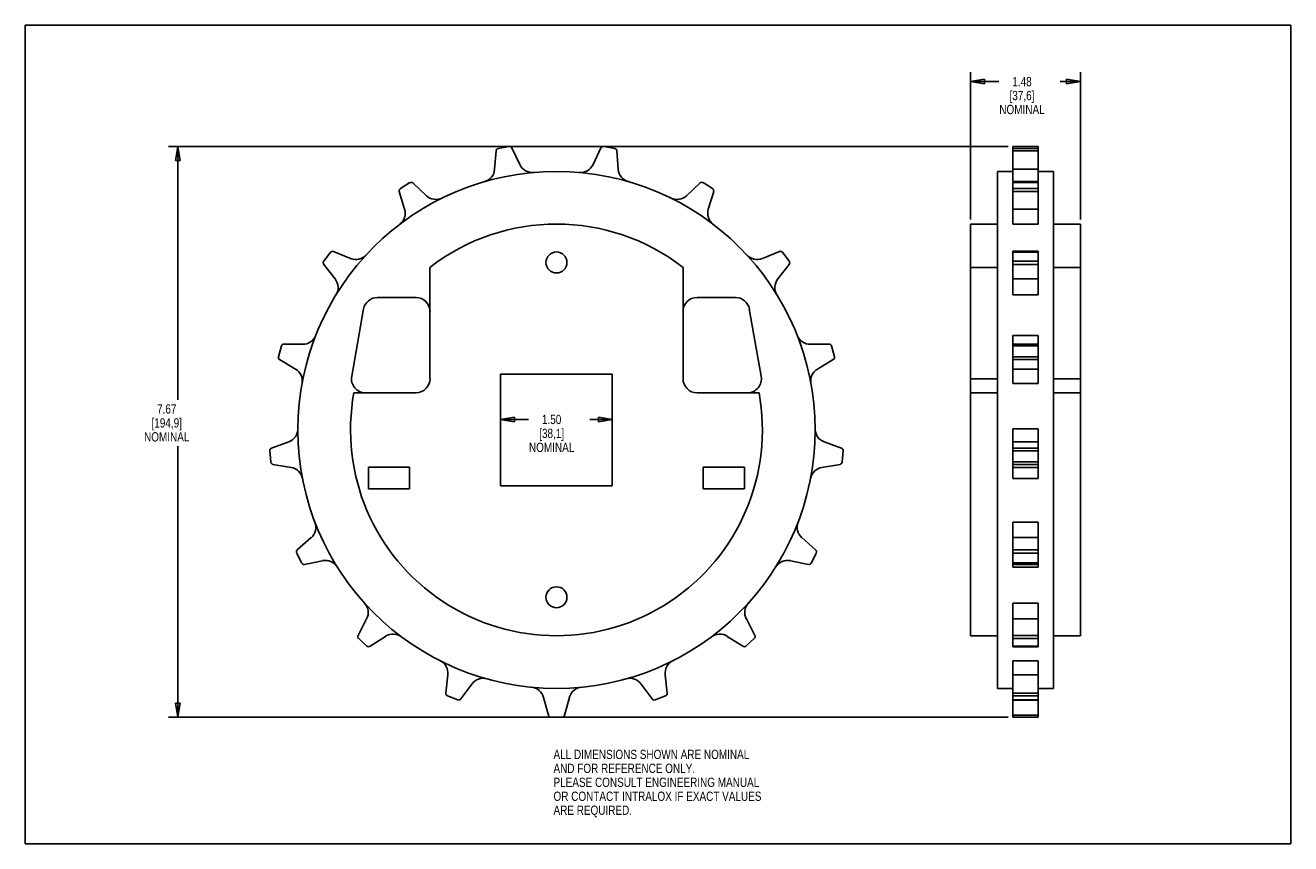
# Model space of a CAD drawing. Header units: inches. Extents: x 0 to 17, y 0 to 11.
import ezdxf

# ---------------------------------------------------------------- set-up
doc = ezdxf.new("R2010")
doc.units = ezdxf.units.IN
doc.header["$LTSCALE"] = 0.935
doc.header["$MEASUREMENT"] = 0
doc.layers.get('0').update_dxf_attribs({"linetype": 'CONTINUOUS'})
doc.layers.add('ALL_FEATURES', color=7, linetype='CONTINUOUS')
doc.styles.get("Standard").update_dxf_attribs({"font": 'txt', "width": 0.8})
doc.dimstyles.new('DIMSTYLE_1', dxfattribs={"dimtxt": 0.125, "dimasz": 0.1875, "dimexe": 0.18, "dimexo": 0.0625, "dimgap": 0.09, "dimtad": 0, "dimtih": 1, "dimtoh": 1, "dimzin": 4, "dimdsep": 46, "dimtxsty": 'STANDARD', "dimblk": 'CLOSED', "dimblk1": 'CLOSED', "dimblk2": 'CLOSED', "dimcen": 0.09, "dimadec": 0, "dimazin": 0, "dimtp": 0.01, "dimtm": 0.01, "dimtfac": 1, "dimtofl": 0, "dimtmove": 0, "dimatfit": 3, "dimldrblk": 'CLOSED', "dimfxl": 1, "dimtolj": 1, "dimtzin": 4, "dimarcsym": 0})

# ---------------------------------------------------------------- blocks, each defined once
blk = doc.blocks.new('_CLOSED')
at = {"color": 0, "linetype": 'BYBLOCK'}
for p, q in [((0, 0), (-1, 0.167)), ((-1, 0.167), (-1, -0.167)), ((-1, -0.167), (0, 0)), ((-1, 0), (0, 0))]:
    blk.add_line(p, q, dxfattribs=at)
blk = doc.blocks.new('*D0')
at = {"color": 3, "linetype": 'CONTINUOUS'}
for p, q in [((6.386, 6.249), (6.386, 5.577)), ((7.886, 6.249), (7.886, 5.577)), ((6.386, 5.702), (6.759, 5.702)), ((7.886, 5.702), (7.584, 5.702))]:
    blk.add_line(p, q, dxfattribs=at)
at = {"color": 3, "linetype": 'CONTINUOUS', "xscale": 0.1875, "yscale": 0.1875, "zscale": 0.1875}
for p, rotation in [((6.386, 5.702), 180), ((7.886, 5.702), 0.0011675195)]:
    blk.add_blockref('_CLOSED', p, dxfattribs=dict(at, rotation=rotation))
at = {"color": 3, "linetype": 'CONTINUOUS', "insert": (7.071, 5.765), "char_height": 0.125, "width": 0.7, "attachment_point": 2, "line_spacing_factor": 0.9}
blk.add_mtext('1.50\\P[38,1]\\PNOMINAL', dxfattribs=at)
blk = doc.blocks.new('*D1')
at = {"color": 3, "linetype": 'CONTINUOUS'}
for p, q in [((12.697, 8.391), (12.697, 10.368)), ((12.697, 10.243), (13.077, 10.243)), ((14.177, 10.243), (13.902, 10.243)), ((14.177, 8.391), (14.177, 10.368))]:
    blk.add_line(p, q, dxfattribs=at)
at = {"color": 3, "linetype": 'CONTINUOUS', "xscale": 0.1875, "yscale": 0.1875, "zscale": 0.1875, "rotation": 180}
blk.add_blockref('_CLOSED', (12.697, 10.243), dxfattribs=at)
at = {"color": 3, "linetype": 'CONTINUOUS', "xscale": 0.1875, "yscale": 0.1875, "zscale": 0.1875}
blk.add_blockref('_CLOSED', (14.177, 10.243), dxfattribs=at)
at = {"color": 3, "linetype": 'CONTINUOUS', "insert": (13.39, 10.306), "char_height": 0.125, "width": 0.7, "attachment_point": 2, "line_spacing_factor": 0.9}
blk.add_mtext('1.48\\P[37,6]\\PNOMINAL', dxfattribs=at)
blk = doc.blocks.new('*D2')
at = {"color": 3, "linetype": 'CONTINUOUS'}
for p, q in [((13.204, 9.372), (1.925, 9.372)), ((2.05, 9.372), (2.05, 5.968)), ((2.05, 1.7), (2.05, 5.343)), ((13.204, 1.7), (1.925, 1.7))]:
    blk.add_line(p, q, dxfattribs=at)
at = {"color": 3, "linetype": 'CONTINUOUS', "xscale": 0.1875, "yscale": 0.1875, "zscale": 0.1875}
for p, rotation in [((2.05, 9.372), 90), ((2.05, 1.7), 270)]:
    blk.add_blockref('_CLOSED', p, dxfattribs=dict(at, rotation=rotation))
at = {"color": 3, "linetype": 'CONTINUOUS', "insert": (1.9, 5.906), "char_height": 0.125, "width": 0.7, "attachment_point": 2, "line_spacing_factor": 0.9}
blk.add_mtext('7.67\\P[194,9]\\PNOMINAL', dxfattribs=at)

msp = doc.modelspace()

# ---------------------------------------------------------------- linework, layer by layer
at = {"color": 7, "linetype": 'CONTINUOUS'}
for p, q in [((0, 0), (0, 11)), ((0, 11), (17, 11)), ((17, 0), (17, 11)), ((6.5, 9.372), (6.353, 9.344)), ((6.645, 9.128), (6.538, 9.352)), ((7.734, 9.352), (7.627, 9.128)), ((7.919, 9.344), (7.772, 9.372)), ((13.267, 8.899), (13.267, 9.372)), ((13.267, 9.372), (13.607, 9.372)), ((13.267, 9.372), (13.607, 9.372)), ((13.607, 8.899), (13.607, 9.372)), ((6.324, 9.312), (6.305, 9.065)), ((7.967, 9.065), (7.948, 9.312)), ((13.267, 9.344), (13.607, 9.344)), ((13.267, 9.312), (13.607, 9.312)), ((13.062, 2.087), (13.062, 9.036)), ((13.607, 9.065), (13.267, 9.065)), ((13.812, 2.087), (13.812, 9.036)), ((5.167, 8.885), (5.039, 8.806)), ((5.39, 8.71), (5.209, 8.88)), ((9.063, 8.88), (8.882, 8.71)), ((9.233, 8.806), (9.105, 8.885)), ((13.607, 8.899), (13.267, 8.899)), ((13.267, 8.325), (13.267, 8.89)), ((13.267, 8.89), (13.607, 8.89)), ((13.267, 8.885), (13.607, 8.885)), ((13.607, 8.325), (13.607, 8.89)), ((5.024, 8.766), (5.096, 8.528)), ((9.176, 8.528), (9.248, 8.766)), ((13.267, 8.806), (13.607, 8.806)), ((13.267, 8.766), (13.607, 8.766)), ((13.607, 8.528), (13.267, 8.528)), ((12.697, 2.795), (12.697, 8.329)), ((13.062, 8.329), (12.697, 8.329)), ((13.607, 8.325), (13.267, 8.325)), ((14.177, 8.329), (13.812, 8.329)), ((14.177, 2.795), (14.177, 8.329)), ((4.099, 7.949), (4.009, 7.829)), ((4.371, 7.867), (4.14, 7.96)), ((10.132, 7.96), (9.902, 7.867)), ((10.263, 7.829), (10.173, 7.949)), ((13.267, 7.377), (13.267, 7.963)), ((13.267, 7.963), (13.607, 7.963)), ((13.267, 7.949), (13.607, 7.949)), ((13.267, 7.829), (13.607, 7.829)), ((13.607, 7.377), (13.607, 7.963)), ((4.009, 7.786), (4.162, 7.591)), ((5.436, 7.745), (5.436, 6.249)), ((8.836, 6.249), (8.836, 7.745)), ((10.11, 7.591), (10.263, 7.786)), ((13.062, 7.745), (12.697, 7.745)), ((13.267, 7.786), (13.607, 7.786)), ((14.177, 7.745), (13.812, 7.745)), ((13.607, 7.591), (13.267, 7.591)), ((13.607, 7.377), (13.267, 7.377)), ((13.267, 6.716), (13.267, 6.831)), ((13.267, 6.831), (13.607, 6.831)), ((13.607, 6.831), (13.607, 6.716)), ((3.442, 6.691), (3.401, 6.546)), ((3.724, 6.712), (3.476, 6.716)), ((10.796, 6.716), (10.548, 6.712)), ((10.871, 6.546), (10.83, 6.691)), ((13.267, 6.185), (13.267, 6.716)), ((13.267, 6.716), (13.607, 6.716)), ((13.267, 6.691), (13.607, 6.691)), ((13.607, 6.185), (13.607, 6.716)), ((3.417, 6.507), (3.63, 6.379)), ((10.642, 6.379), (10.855, 6.507)), ((13.267, 6.546), (13.607, 6.546)), ((13.267, 6.507), (13.607, 6.507)), ((13.607, 6.379), (13.267, 6.379)), ((13.607, 6.185), (13.267, 6.185)), ((5.249, 6.062), (4.415, 6.062)), ((9.857, 6.062), (9.024, 6.062)), ((13.062, 6.062), (12.697, 6.062)), ((14.177, 6.062), (13.812, 6.062)), ((13.267, 4.908), (13.267, 5.577)), ((13.267, 5.577), (13.607, 5.577)), ((13.607, 4.908), (13.607, 5.577)), ((3.284, 5.28), (3.298, 5.131)), ((3.539, 5.402), (3.306, 5.316)), ((10.966, 5.316), (10.733, 5.402)), ((10.975, 5.131), (10.988, 5.28)), ((13.267, 5.402), (13.607, 5.402)), ((13.267, 5.316), (13.607, 5.316)), ((13.267, 5.28), (13.607, 5.28)), ((13.267, 5.131), (13.607, 5.131)), ((3.326, 5.099), (3.571, 5.057)), ((10.701, 5.057), (10.946, 5.099)), ((13.267, 5.099), (13.607, 5.099)), ((13.607, 5.057), (13.267, 5.057)), ((13.607, 4.908), (13.267, 4.908)), ((13.267, 4.321), (13.607, 4.321)), ((13.267, 3.719), (13.267, 4.321)), ((13.607, 3.719), (13.607, 4.321)), ((3.84, 4.114), (3.654, 3.949)), ((10.618, 3.949), (10.432, 4.114)), ((13.267, 4.114), (13.607, 4.114)), ((13.267, 3.949), (13.607, 3.949)), ((3.646, 3.907), (3.712, 3.773)), ((3.751, 3.754), (3.994, 3.804)), ((10.278, 3.804), (10.521, 3.754)), ((10.56, 3.773), (10.627, 3.907)), ((13.267, 3.907), (13.607, 3.907)), ((13.267, 3.773), (13.607, 3.773)), ((13.267, 3.754), (13.607, 3.754)), ((13.607, 3.719), (13.267, 3.719)), ((13.267, 3.232), (13.607, 3.232)), ((13.267, 2.648), (13.267, 3.232)), ((13.607, 2.648), (13.607, 3.232)), ((4.585, 3.021), (4.471, 2.8)), ((9.801, 2.8), (9.687, 3.021)), ((13.267, 3.021), (13.607, 3.021)), ((4.479, 2.758), (4.59, 2.657)), ((4.632, 2.653), (4.841, 2.787)), ((9.431, 2.787), (9.64, 2.653)), ((9.682, 2.657), (9.793, 2.758)), ((13.062, 2.795), (12.697, 2.795)), ((13.267, 2.8), (13.607, 2.8)), ((13.267, 2.758), (13.607, 2.758)), ((14.177, 2.795), (13.812, 2.795)), ((13.267, 2.657), (13.607, 2.657)), ((13.267, 2.648), (13.607, 2.648)), ((13.267, 2.458), (13.607, 2.458)), ((13.267, 1.7), (13.267, 2.458)), ((13.607, 1.7), (13.607, 2.458)), ((5.676, 2.271), (5.649, 2.024)), ((8.623, 2.024), (8.597, 2.271)), ((13.267, 2.271), (13.607, 2.271)), ((5.852, 1.945), (5.998, 2.146)), ((8.274, 2.146), (8.42, 1.945)), ((5.671, 1.988), (5.811, 1.933)), ((6.963, 1.965), (7.027, 1.726)), ((7.245, 1.726), (7.309, 1.965)), ((8.461, 1.933), (8.601, 1.988)), ((13.267, 2.024), (13.607, 2.024)), ((13.267, 1.988), (13.607, 1.988)), ((13.267, 1.933), (13.607, 1.933)), ((13.267, 1.931), (13.607, 1.931)), ((13.267, 1.726), (13.607, 1.726)), ((7.061, 1.7), (7.211, 1.7)), ((13.267, 1.7), (13.607, 1.7)), ((0, 0), (17, 0))]:
    msp.add_line(p, q, dxfattribs=at)
for centre, radius in [((7.136, 5.562), 3.474), ((7.136, 3.312), 0.141)]:
    msp.add_circle(centre, radius, dxfattribs=at)
for centre, radius, start, end in [((6.507, 9.337), 0.035, 25.5885, 100.5885), ((7.765, 9.337), 0.035, 79.412, 154.412), ((6.359, 9.31), 0.035, 100.5885, 175.5885), ((7.913, 9.31), 0.035, 4.412, 79.412), ((6.118, 9.079), 0.188, 286.1392, 355.5885), ((6.814, 9.209), 0.188, 205.5885, 275.0377), ((7.458, 9.209), 0.188, 264.9628, 334.412), ((8.154, 9.079), 0.188, 184.412, 253.8612), ((5.185, 8.855), 0.035, 46.7649, 121.7649), ((9.087, 8.855), 0.035, 58.2355, 133.2355), ((5.058, 8.776), 0.035, 121.7649, 196.7649), ((5.518, 8.847), 0.188, 226.7649, 296.2142), ((8.754, 8.847), 0.188, 243.7863, 313.2355), ((9.214, 8.776), 0.035, 343.2355, 58.2355), ((4.916, 8.474), 0.188, 307.3157, 16.7649), ((9.356, 8.474), 0.188, 163.2355, 232.6848), ((7.136, 5.562), 2.767, 52.0931, 127.9074), ((4.037, 7.808), 0.035, 142.9414, 217.9414), ((4.127, 7.928), 0.035, 67.9414, 142.9414), ((4.441, 8.041), 0.188, 247.9414, 317.3906), ((9.831, 8.041), 0.188, 222.6098, 292.0591), ((10.145, 7.928), 0.035, 37.0591, 112.0591), ((10.235, 7.808), 0.035, 322.0591, 37.0591), ((4.014, 7.475), 0.188, 328.4922, 37.9414), ((10.258, 7.475), 0.188, 142.0591, 211.5083), ((3.727, 6.9), 0.188, 269.1179, 338.5671), ((10.545, 6.9), 0.188, 201.4334, 270.8826), ((3.476, 6.681), 0.035, 89.1179, 164.1179), ((10.796, 6.681), 0.035, 15.8826, 90.8826), ((3.435, 6.537), 0.035, 164.1179, 239.1179), ((10.837, 6.537), 0.035, 300.8826, 15.8826), ((3.533, 6.218), 0.188, 349.6687, 59.1179), ((10.739, 6.218), 0.188, 120.8826, 190.3318), ((5.249, 6.249), 0.188, 270.0002, 0.0002), ((9.024, 6.249), 0.188, 180.0002, 270.0002), ((7.136, 5.562), 2.767, 169.5896, 10.4108), ((3.474, 5.578), 0.188, 290.2944, 359.7436), ((10.798, 5.578), 0.188, 180.2569, 249.7061), ((3.319, 5.283), 0.035, 110.2944, 185.2944), ((10.954, 5.283), 0.035, 354.7061, 69.7061), ((3.332, 5.134), 0.035, 185.2944, 260.2944), ((10.94, 5.134), 0.035, 279.7061, 354.7061), ((3.54, 4.873), 0.188, 10.8451, 80.2944), ((10.733, 4.873), 0.188, 99.7061, 169.1553), ((3.716, 4.254), 0.188, 311.4708, 20.9201), ((10.557, 4.254), 0.188, 159.0804, 228.5296), ((3.677, 3.923), 0.035, 131.4708, 206.4708), ((10.595, 3.923), 0.035, 333.5296, 48.5296), ((3.744, 3.789), 0.035, 206.4708, 281.4708), ((4.031, 3.62), 0.188, 32.0216, 101.4708), ((10.241, 3.62), 0.188, 78.5296, 147.9789), ((10.528, 3.789), 0.035, 258.5296, 333.5296), ((4.419, 3.107), 0.188, 332.6473, 42.0965), ((9.853, 3.107), 0.188, 137.9039, 207.3532), ((4.502, 2.784), 0.035, 152.6473, 227.6473), ((4.942, 2.629), 0.188, 53.1981, 122.6473), ((9.33, 2.629), 0.188, 57.3532, 126.8024), ((9.77, 2.784), 0.035, 312.3532, 27.3532), ((4.613, 2.683), 0.035, 227.6473, 302.6473), ((9.659, 2.683), 0.035, 237.3532, 312.3532), ((5.489, 2.291), 0.188, 353.8238, 63.273), ((8.783, 2.291), 0.188, 116.7275, 186.1767), ((6.15, 2.035), 0.188, 74.3745, 143.8238), ((8.122, 2.035), 0.188, 36.1767, 105.6259), ((6.782, 1.917), 0.188, 15.0002, 84.4495), ((7.49, 1.917), 0.188, 95.551, 165.0002), ((5.684, 2.02), 0.035, 173.8238, 248.8238), ((5.824, 1.966), 0.035, 248.8238, 323.8238), ((8.448, 1.966), 0.035, 216.1767, 291.1767), ((8.588, 2.02), 0.035, 291.1767, 6.1767), ((7.061, 1.735), 0.035, 195.0002, 270.0002), ((7.211, 1.735), 0.035, 270.0002, 345.0002)]:
    msp.add_arc(centre, radius, start, end, dxfattribs=at)
at = {"layer": 'ALL_FEATURES', "color": 7, "linetype": 'CONTINUOUS'}
for p, q in [((13.267, 9.036), (13.062, 9.036)), ((13.812, 9.036), (13.607, 9.036)), ((5.249, 7.342), (4.73, 7.342)), ((9.542, 7.342), (9.024, 7.342)), ((4.545, 7.187), (4.386, 6.282)), ((9.886, 6.282), (9.727, 7.187)), ((6.386, 6.312), (6.386, 4.812)), ((7.886, 6.312), (6.386, 6.312)), ((7.886, 4.812), (7.886, 6.312)), ((12.697, 6.249), (13.062, 6.249)), ((14.177, 6.249), (13.812, 6.249)), ((4.609, 5.062), (4.609, 4.768)), ((5.163, 5.062), (4.609, 5.062)), ((5.163, 4.768), (5.163, 5.062)), ((9.663, 5.062), (9.109, 5.062)), ((9.109, 5.062), (9.109, 4.768)), ((9.663, 4.768), (9.663, 5.062)), ((4.609, 4.768), (5.163, 4.768)), ((6.386, 4.812), (7.886, 4.812)), ((9.109, 4.768), (9.663, 4.768)), ((13.267, 2.087), (13.062, 2.087)), ((13.812, 2.087), (13.607, 2.087))]:
    msp.add_line(p, q, dxfattribs=at)
msp.add_circle((7.136, 7.812), 0.141, dxfattribs=at)
for centre, start, end in [((4.73, 7.154), 90.0002, 170.0002), ((5.249, 7.154), 0.0002, 90.0002), ((9.024, 7.154), 90.0002, 180.0002), ((9.542, 7.154), 10.0002, 90.0002), ((4.57, 6.249), 170.0002, 270.0002), ((9.702, 6.249), 270.0002, 10.0002)]:
    msp.add_arc(centre, 0.188, start, end, dxfattribs=at)

# ---------------------------------------------------------------- texts
at = {"color": 3, "linetype": 'CONTINUOUS', "insert": (7.096, 1.263), "char_height": 0.125, "width": 3.5, "attachment_point": 1, "line_spacing_factor": 0.9}
msp.add_mtext('ALL DIMENSIONS SHOWN ARE NOMINAL\\PAND FOR REFERENCE ONLY.\\PPLEASE CONSULT ENGINEERING MANUAL\\POR CONTACT INTRALOX IF EXACT VALUES\\PARE REQUIRED. ', dxfattribs=at)

# ---------------------------------------------------------------- dimensions: what is measured, and where the dimension line sits
at = {"color": 3, "linetype": 'CONTINUOUS'}
dim = msp.add_linear_dim(base=(14.177, 10.243), p1=(12.697, 8.391), p2=(14.177, 8.391), text='<>\\PNOMINAL', dimstyle='DIMSTYLE_1', dxfattribs=at)
dim.commit()
dim.dimension.update_dxf_attribs({"geometry": '*D1', "text_midpoint": (13.265, 10.056), "dimtype": 160})
for base, p1, p2, angle, picture, middle in [((2.05, 1.7), (13.204, 9.372), (13.204, 1.7), 270, '*D2', (1.85, 5.656)), ((7.886, 5.702), (6.386, 6.249), (7.886, 6.249), 0.0002, '*D0', (6.946, 5.515))]:
    dim = msp.add_linear_dim(base=base, p1=p1, p2=p2, angle=angle, text='<>\\PNOMINAL', dimstyle='DIMSTYLE_1', dxfattribs=at)
    dim.commit()
    dim.dimension.update_dxf_attribs({"geometry": picture, "text_midpoint": middle, "dimtype": 160})

doc.saveas('drawing.dxf')
